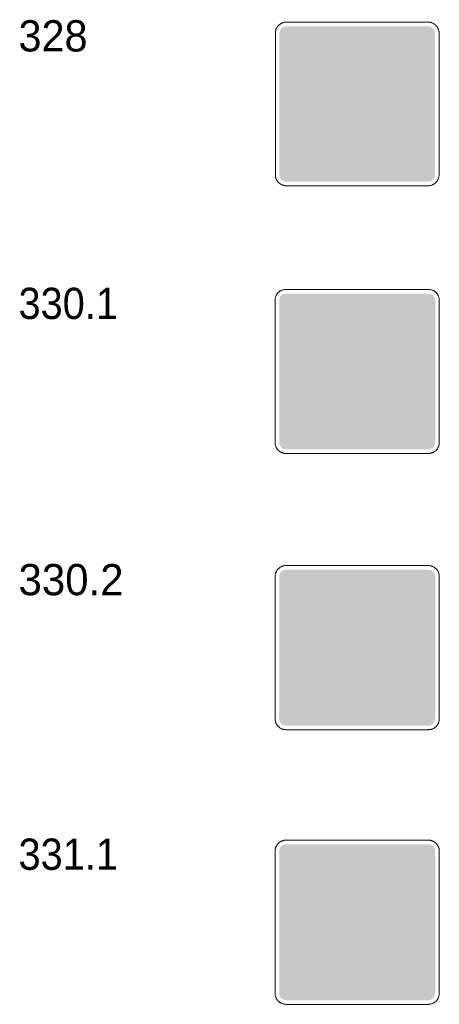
# Model space of a CAD drawing. Header units: millimetres. Extents: x 27 to 616, y -913 to 238.
# Tile 19 of 38: x 456 to 513, y -611 to -479. Entities that reach past the tile are written whole.
import ezdxf
from ezdxf.enums import TextEntityAlignment as Align

# ---------------------------------------------------------------- set-up
doc = ezdxf.new("R2010")
doc.units = ezdxf.units.MM
doc.header["$LTSCALE"] = 5
doc.linetypes.add('AUSGEZOGEN', pattern=[0])
doc.layers.add('Ebene_1', color=7, linetype='Continuous', true_color=0x000000)
doc.layers.add('Layer13', color=5, linetype='Continuous', true_color=0x0000ff)
doc.styles.add('Arial', font='arial.ttf')

msp = doc.modelspace()

# ---------------------------------------------------------------- hatches: boundary and pattern name
at = {"layer": 'Ebene_1', "linetype": 'AUSGEZOGEN', "lineweight": 18, "true_color": 0xfffffe}
for points in [[(494.52, -480.67), (509.2, -480.67), (509.2, -499.75), (494.52, -499.75)], [(498.58, -523.22), (500.53, -517.58), (501.52, -517.58), (501.31, -523.22), (498.58, -523.22), (502.4, -523.22), (502.19, -517.58), (503.18, -517.58), (505.13, -523.22), (502.4, -523.22)], [(495.05, -525.54), (495.05, -524.55), (493.23, -524.55), (493.23, -523.88), (510.48, -523.88), (510.48, -524.55), (508.66, -524.55), (508.66, -525.54), (507, -525.54), (507, -524.55), (496.71, -524.55), (496.71, -525.54)], [(494.56, -534.83), (497.77, -525.54), (501.22, -525.54), (500.86, -534.83)], [(502.85, -534.83), (502.49, -525.54), (505.94, -525.54), (509.16, -534.83)], [(498.58, -560.39), (500.53, -554.75), (501.52, -554.75), (501.31, -560.39), (498.58, -560.39), (502.4, -560.39), (502.19, -554.75), (503.18, -554.75), (504.66, -559.01), (503.28, -560.39), (502.4, -560.39)], [(495.05, -562.71), (495.05, -561.72), (493.23, -561.72), (493.23, -561.05), (502.62, -561.05), (501.95, -561.72), (496.71, -561.72), (496.71, -562.71)], [(505.74, -561.05), (510.48, -561.05), (510.48, -561.72), (508.66, -561.72), (508.66, -562.71), (507, -562.71), (507, -561.72), (505.08, -561.72)], [(496.09, -567.58), (497.77, -562.71), (500.96, -562.71)], [(502.85, -572), (502.55, -564.24), (504.08, -562.71), (505.94, -562.71), (509.16, -572)], [(494.79, -572), (501.1, -565.69), (500.86, -572)], [(492.97, -599.65), (493.03, -599.26), (493.22, -598.91), (493.46, -598.58), (493.9, -597.83), (495.54, -594.07), (495.7, -593.81), (495.92, -593.62), (496.19, -593.49), (496.48, -593.45), (506.82, -593.45), (507.12, -593.49), (507.39, -593.62), (507.61, -593.81), (507.77, -594.07), (509.4, -597.83), (509.84, -598.58), (510.09, -598.91), (510.27, -599.26), (510.34, -599.65), (510.34, -602.34), (510.25, -602.74), (510.03, -603.07), (509.7, -603.29), (509.3, -603.37), (494, -603.37), (493.6, -603.29), (493.27, -603.07), (493.05, -602.74), (492.97, -602.34)], [(494, -603.79), (496.48, -603.79), (496.48, -606.06), (496.44, -606.3), (496.3, -606.5), (496.1, -606.63), (495.86, -606.68), (494.62, -606.68), (494.38, -606.63), (494.18, -606.5), (494.05, -606.3), (494, -606.06)], [(506.82, -603.79), (509.3, -603.79), (509.3, -606.06), (509.25, -606.3), (509.12, -606.5), (508.92, -606.63), (508.68, -606.68), (507.44, -606.68), (507.2, -606.63), (507, -606.5), (506.87, -606.3), (506.82, -606.06)]]:
    msp.add_hatch(color=7, dxfattribs=at).paths.add_polyline_path(points, flags=0)
at = {"layer": 'Ebene_1', "linetype": 'AUSGEZOGEN', "lineweight": 18, "true_color": 0x000000}
for points in [[(496.08, -481.22), (496.82, -481.22), (496.82, -484.89), (496.08, -484.89)], [(501.95, -499.2), (501.95, -496.63), (506.54, -494.25), (506.54, -486.18), (501.95, -483.79), (501.95, -481.22), (503.05, -481.22), (503.05, -483.12), (507.64, -485.51), (507.64, -494.91), (503.05, -497.3), (503.05, -499.2)], [(496.08, -485.99), (496.82, -485.99), (496.82, -489.66), (496.08, -489.66)], [(501.95, -485.3), (503.05, -485.3), (503.05, -487.72), (501.95, -487.72)], [(501.95, -489), (503.05, -489), (503.05, -491.42), (501.95, -491.42)], [(496.08, -490.76), (496.82, -490.76), (496.82, -494.43), (496.08, -494.43)], [(501.95, -492.71), (503.05, -492.71), (503.05, -495.13), (501.95, -495.13)], [(496.08, -495.53), (496.82, -495.53), (496.82, -499.2), (496.08, -499.2)]]:
    msp.add_hatch(color=18, dxfattribs=at).paths.add_polyline_path(points, flags=0)
at = {"layer": 'Ebene_1', "linetype": 'AUSGEZOGEN', "lineweight": 18, "true_color": 0xce2729}
msp.add_hatch(color=242, dxfattribs=at).paths.add_polyline_path([(491.36, -572.3), (510.78, -552.88), (511.43, -552.88), (511.78, -552.96), (512.08, -553.15), (512.27, -553.45), (512.35, -553.8), (512.35, -554.45), (492.93, -573.86), (492.28, -573.86), (491.93, -573.79), (491.63, -573.6), (491.44, -573.3), (491.36, -572.94)], flags=0)
at = {"layer": 'Layer13', "linetype": 'AUSGEZOGEN', "lineweight": 18, "true_color": 0x0000ff}
for points in [[(492.32, -500.67), (491.97, -500.59), (491.67, -500.4), (491.48, -500.11), (491.41, -499.75), (491.41, -480.67), (491.48, -480.32), (491.67, -480.02), (491.97, -479.83), (492.32, -479.75), (511.4, -479.75), (511.76, -479.83), (512.05, -480.02), (512.25, -480.32), (512.32, -480.67), (512.32, -499.75), (512.25, -500.11), (512.05, -500.4), (511.76, -500.59), (511.4, -500.67)], [(492.29, -536.7), (491.93, -536.63), (491.63, -536.43), (491.44, -536.14), (491.37, -535.78), (491.37, -516.64), (491.44, -516.28), (491.63, -515.99), (491.93, -515.79), (492.29, -515.72), (511.43, -515.72), (511.78, -515.79), (512.08, -515.99), (512.27, -516.28), (512.35, -516.64), (512.35, -535.78), (512.27, -536.14), (512.08, -536.43), (511.78, -536.63), (511.43, -536.7)], [(492.29, -573.86), (491.93, -573.79), (491.63, -573.6), (491.44, -573.3), (491.37, -572.94), (491.37, -553.8), (491.44, -553.45), (491.63, -553.15), (491.93, -552.96), (492.29, -552.88), (511.43, -552.88), (511.78, -552.96), (512.08, -553.15), (512.27, -553.45), (512.35, -553.8), (512.35, -572.94), (512.27, -573.3), (512.08, -573.6), (511.78, -573.79), (511.43, -573.86)], [(492.29, -610.81), (491.93, -610.74), (491.63, -610.55), (491.44, -610.25), (491.37, -609.89), (491.37, -590.75), (491.44, -590.4), (491.63, -590.1), (491.93, -589.91), (492.29, -589.83), (511.43, -589.83), (511.78, -589.91), (512.08, -590.1), (512.27, -590.4), (512.35, -590.75), (512.35, -609.89), (512.27, -610.25), (512.08, -610.55), (511.78, -610.74), (511.43, -610.81)], [(494.93, -598), (496.35, -594.73), (496.51, -594.55), (496.73, -594.48), (506.57, -594.48), (506.8, -594.55), (506.95, -594.73), (508.37, -598)], [(496.48, -600.27), (496.39, -600.75), (496.12, -601.15), (495.73, -601.41), (495.24, -601.51), (494.76, -601.41), (494.37, -601.15), (494.1, -600.75), (494, -600.27), (494.1, -599.79), (494.37, -599.39), (494.76, -599.13), (495.24, -599.03), (495.73, -599.13), (496.12, -599.39), (496.39, -599.79)], [(509.3, -600.27), (509.2, -600.75), (508.94, -601.15), (508.54, -601.41), (508.06, -601.51), (507.58, -601.41), (507.18, -601.15), (506.92, -600.75), (506.82, -600.27), (506.92, -599.79), (507.18, -599.39), (507.58, -599.13), (508.06, -599.03), (508.54, -599.13), (508.94, -599.39), (509.2, -599.79)]]:
    msp.add_hatch(color=5, dxfattribs=at).paths.add_polyline_path(points, flags=0)

# ---------------------------------------------------------------- linework, layer by layer
at = {"layer": 'Ebene_1', "color": 18, "linetype": 'AUSGEZOGEN', "lineweight": 18, "true_color": 0x000000}
for p, q in [((492.32, -479.2), (511.4, -479.2)), ((490.86, -499.75), (490.86, -480.67)), ((512.87, -480.67), (512.87, -499.75)), ((511.4, -501.22), (492.32, -501.22)), ((492.29, -515.16), (511.43, -515.16)), ((490.81, -535.78), (490.81, -516.64)), ((512.9, -516.64), (512.9, -535.78)), ((511.43, -537.25), (492.29, -537.25)), ((492.29, -552.33), (511.43, -552.33)), ((490.81, -572.94), (490.81, -553.8)), ((512.9, -553.8), (512.9, -572.94)), ((511.43, -574.42), (492.29, -574.42)), ((492.29, -589.28), (511.43, -589.28)), ((492.29, -589.28), (511.43, -589.28)), ((490.81, -609.89), (490.81, -590.75)), ((490.81, -609.89), (490.81, -590.75)), ((512.9, -590.75), (512.9, -609.89)), ((512.9, -590.75), (512.9, -609.89)), ((511.43, -611.37), (492.29, -611.37)), ((511.43, -611.37), (492.29, -611.37))]:
    msp.add_line(p, q, dxfattribs=at)
for points in [[(490.86, -480.67), (490.86, -480.6), (490.86, -480.52), (490.87, -480.45), (490.89, -480.38), (490.9, -480.31), (490.92, -480.24), (490.94, -480.17), (490.97, -480.1), (491, -480.04), (491.03, -479.97), (491.07, -479.91), (491.11, -479.85), (491.15, -479.79), (491.19, -479.74), (491.24, -479.69), (491.29, -479.63), (491.34, -479.59), (491.39, -479.54), (491.45, -479.5), (491.5, -479.46), (491.56, -479.42), (491.62, -479.38), (491.69, -479.35), (491.75, -479.32), (491.82, -479.29), (491.89, -479.27), (491.96, -479.25), (492.03, -479.23), (492.1, -479.22), (492.17, -479.21), (492.25, -479.21), (492.32, -479.2)], [(511.4, -479.2), (511.48, -479.21), (511.55, -479.21), (511.62, -479.22), (511.7, -479.23), (511.77, -479.25), (511.84, -479.27), (511.9, -479.29), (511.97, -479.32), (512.04, -479.35), (512.1, -479.38), (512.16, -479.42), (512.22, -479.46), (512.28, -479.5), (512.33, -479.54), (512.39, -479.59), (512.44, -479.63), (512.49, -479.69), (512.53, -479.74), (512.58, -479.79), (512.62, -479.85), (512.66, -479.91), (512.69, -479.97), (512.72, -480.04), (512.75, -480.1), (512.78, -480.17), (512.8, -480.24), (512.82, -480.31), (512.84, -480.38), (512.85, -480.45), (512.86, -480.52), (512.87, -480.6), (512.87, -480.67)], [(492.32, -501.22), (492.25, -501.22), (492.17, -501.21), (492.1, -501.2), (492.03, -501.19), (491.96, -501.17), (491.89, -501.15), (491.82, -501.13), (491.75, -501.1), (491.69, -501.07), (491.62, -501.04), (491.56, -501), (491.5, -500.97), (491.45, -500.93), (491.39, -500.88), (491.34, -500.84), (491.29, -500.79), (491.24, -500.74), (491.19, -500.68), (491.15, -500.63), (491.11, -500.57), (491.07, -500.51), (491.03, -500.45), (491, -500.39), (490.97, -500.32), (490.94, -500.25), (490.92, -500.19), (490.9, -500.12), (490.89, -500.05), (490.87, -499.97), (490.86, -499.9), (490.86, -499.82), (490.86, -499.75)], [(512.87, -499.75), (512.87, -499.82), (512.86, -499.9), (512.85, -499.97), (512.84, -500.05), (512.82, -500.12), (512.8, -500.19), (512.78, -500.25), (512.75, -500.32), (512.72, -500.39), (512.69, -500.45), (512.66, -500.51), (512.62, -500.57), (512.58, -500.63), (512.53, -500.68), (512.49, -500.74), (512.44, -500.79), (512.39, -500.84), (512.33, -500.88), (512.28, -500.93), (512.22, -500.97), (512.16, -501), (512.1, -501.04), (512.04, -501.07), (511.97, -501.1), (511.9, -501.13), (511.84, -501.15), (511.77, -501.17), (511.7, -501.19), (511.62, -501.2), (511.55, -501.21), (511.48, -501.22), (511.4, -501.22)], [(490.81, -516.64), (490.82, -516.56), (490.82, -516.49), (490.83, -516.41), (490.84, -516.34), (490.86, -516.27), (490.88, -516.2), (490.9, -516.13), (490.93, -516.06), (490.96, -516), (490.99, -515.94), (491.03, -515.87), (491.06, -515.81), (491.11, -515.76), (491.15, -515.7), (491.2, -515.65), (491.24, -515.6), (491.3, -515.55), (491.35, -515.5), (491.4, -515.46), (491.46, -515.42), (491.52, -515.38), (491.58, -515.34), (491.65, -515.31), (491.71, -515.28), (491.78, -515.25), (491.85, -515.23), (491.92, -515.21), (491.99, -515.19), (492.06, -515.18), (492.14, -515.17), (492.21, -515.17), (492.29, -515.16)], [(511.43, -515.16), (511.5, -515.17), (511.58, -515.17), (511.65, -515.18), (511.72, -515.19), (511.79, -515.21), (511.86, -515.23), (511.93, -515.25), (512, -515.28), (512.06, -515.31), (512.13, -515.34), (512.19, -515.38), (512.25, -515.42), (512.31, -515.46), (512.36, -515.5), (512.42, -515.55), (512.47, -515.6), (512.52, -515.65), (512.56, -515.7), (512.61, -515.76), (512.65, -515.81), (512.68, -515.87), (512.72, -515.94), (512.75, -516), (512.78, -516.06), (512.81, -516.13), (512.83, -516.2), (512.85, -516.27), (512.87, -516.34), (512.88, -516.41), (512.89, -516.49), (512.9, -516.56), (512.9, -516.64)], [(492.29, -537.25), (492.21, -537.25), (492.14, -537.24), (492.06, -537.23), (491.99, -537.22), (491.92, -537.2), (491.85, -537.18), (491.78, -537.16), (491.71, -537.13), (491.65, -537.1), (491.58, -537.07), (491.52, -537.04), (491.46, -537), (491.4, -536.96), (491.35, -536.91), (491.3, -536.87), (491.24, -536.82), (491.2, -536.77), (491.15, -536.71), (491.11, -536.66), (491.06, -536.6), (491.03, -536.54), (490.99, -536.48), (490.96, -536.42), (490.93, -536.35), (490.9, -536.28), (490.88, -536.22), (490.86, -536.15), (490.84, -536.07), (490.83, -536), (490.82, -535.93), (490.82, -535.85), (490.81, -535.78)], [(512.9, -535.78), (512.9, -535.85), (512.89, -535.93), (512.88, -536), (512.87, -536.07), (512.85, -536.15), (512.83, -536.22), (512.81, -536.28), (512.78, -536.35), (512.75, -536.42), (512.72, -536.48), (512.68, -536.54), (512.65, -536.6), (512.61, -536.66), (512.56, -536.71), (512.52, -536.77), (512.47, -536.82), (512.42, -536.87), (512.36, -536.91), (512.31, -536.96), (512.25, -537), (512.19, -537.04), (512.13, -537.07), (512.06, -537.1), (512, -537.13), (511.93, -537.16), (511.86, -537.18), (511.79, -537.2), (511.72, -537.22), (511.65, -537.23), (511.58, -537.24), (511.5, -537.25), (511.43, -537.25)], [(490.81, -553.8), (490.82, -553.73), (490.82, -553.65), (490.83, -553.58), (490.84, -553.51), (490.86, -553.44), (490.88, -553.37), (490.9, -553.3), (490.93, -553.23), (490.96, -553.17), (490.99, -553.1), (491.03, -553.04), (491.06, -552.98), (491.11, -552.92), (491.15, -552.87), (491.2, -552.81), (491.24, -552.76), (491.3, -552.71), (491.35, -552.67), (491.4, -552.62), (491.46, -552.58), (491.52, -552.54), (491.58, -552.51), (491.65, -552.48), (491.71, -552.45), (491.78, -552.42), (491.85, -552.4), (491.92, -552.38), (491.99, -552.36), (492.06, -552.35), (492.14, -552.34), (492.21, -552.33), (492.29, -552.33)], [(511.43, -552.33), (511.5, -552.33), (511.58, -552.34), (511.65, -552.35), (511.72, -552.36), (511.79, -552.38), (511.86, -552.4), (511.93, -552.42), (512, -552.45), (512.06, -552.48), (512.13, -552.51), (512.19, -552.54), (512.25, -552.58), (512.31, -552.62), (512.36, -552.67), (512.42, -552.71), (512.47, -552.76), (512.52, -552.81), (512.56, -552.87), (512.61, -552.92), (512.65, -552.98), (512.68, -553.04), (512.72, -553.1), (512.75, -553.17), (512.78, -553.23), (512.81, -553.3), (512.83, -553.37), (512.85, -553.44), (512.87, -553.51), (512.88, -553.58), (512.89, -553.65), (512.9, -553.73), (512.9, -553.8)], [(492.29, -574.42), (492.21, -574.41), (492.14, -574.41), (492.06, -574.4), (491.99, -574.39), (491.92, -574.37), (491.85, -574.35), (491.78, -574.33), (491.71, -574.3), (491.65, -574.27), (491.58, -574.24), (491.52, -574.2), (491.46, -574.17), (491.4, -574.12), (491.35, -574.08), (491.3, -574.03), (491.24, -573.99), (491.2, -573.93), (491.15, -573.88), (491.11, -573.83), (491.06, -573.77), (491.03, -573.71), (490.99, -573.65), (490.96, -573.58), (490.93, -573.52), (490.9, -573.45), (490.88, -573.38), (490.86, -573.31), (490.84, -573.24), (490.83, -573.17), (490.82, -573.1), (490.82, -573.02), (490.81, -572.94)], [(512.9, -572.94), (512.9, -573.02), (512.89, -573.1), (512.88, -573.17), (512.87, -573.24), (512.85, -573.31), (512.83, -573.38), (512.81, -573.45), (512.78, -573.52), (512.75, -573.58), (512.72, -573.65), (512.68, -573.71), (512.65, -573.77), (512.61, -573.83), (512.56, -573.88), (512.52, -573.93), (512.47, -573.99), (512.42, -574.03), (512.36, -574.08), (512.31, -574.12), (512.25, -574.17), (512.19, -574.2), (512.13, -574.24), (512.06, -574.27), (512, -574.3), (511.93, -574.33), (511.86, -574.35), (511.79, -574.37), (511.72, -574.39), (511.65, -574.4), (511.58, -574.41), (511.5, -574.41), (511.43, -574.42)], [(490.81, -590.75), (490.82, -590.68), (490.82, -590.6), (490.83, -590.53), (490.84, -590.46), (490.86, -590.39), (490.88, -590.32), (490.9, -590.25), (490.93, -590.18), (490.96, -590.12), (490.99, -590.05), (491.03, -589.99), (491.06, -589.93), (491.11, -589.87), (491.15, -589.82), (491.2, -589.76), (491.24, -589.71), (491.3, -589.66), (491.35, -589.62), (491.4, -589.57), (491.46, -589.53), (491.52, -589.49), (491.58, -589.46), (491.65, -589.43), (491.71, -589.4), (491.78, -589.37), (491.85, -589.35), (491.92, -589.33), (491.99, -589.31), (492.06, -589.3), (492.14, -589.29), (492.21, -589.28), (492.29, -589.28)], [(490.81, -590.75), (490.82, -590.68), (490.82, -590.6), (490.83, -590.53), (490.84, -590.46), (490.86, -590.39), (490.88, -590.32), (490.9, -590.25), (490.93, -590.18), (490.96, -590.12), (490.99, -590.05), (491.03, -589.99), (491.06, -589.93), (491.11, -589.87), (491.15, -589.82), (491.2, -589.76), (491.24, -589.71), (491.3, -589.66), (491.35, -589.62), (491.4, -589.57), (491.46, -589.53), (491.52, -589.49), (491.58, -589.46), (491.65, -589.43), (491.71, -589.4), (491.78, -589.37), (491.85, -589.35), (491.92, -589.33), (491.99, -589.31), (492.06, -589.3), (492.14, -589.29), (492.21, -589.28), (492.29, -589.28)], [(511.43, -589.28), (511.5, -589.28), (511.58, -589.29), (511.65, -589.3), (511.72, -589.31), (511.79, -589.33), (511.86, -589.35), (511.93, -589.37), (512, -589.4), (512.06, -589.43), (512.13, -589.46), (512.19, -589.49), (512.25, -589.53), (512.31, -589.57), (512.36, -589.62), (512.42, -589.66), (512.47, -589.71), (512.52, -589.76), (512.56, -589.82), (512.61, -589.87), (512.65, -589.93), (512.68, -589.99), (512.72, -590.05), (512.75, -590.12), (512.78, -590.18), (512.81, -590.25), (512.83, -590.32), (512.85, -590.39), (512.87, -590.46), (512.88, -590.53), (512.89, -590.6), (512.9, -590.68), (512.9, -590.75)], [(511.43, -589.28), (511.5, -589.28), (511.58, -589.29), (511.65, -589.3), (511.72, -589.31), (511.79, -589.33), (511.86, -589.35), (511.93, -589.37), (512, -589.4), (512.06, -589.43), (512.13, -589.46), (512.19, -589.49), (512.25, -589.53), (512.31, -589.57), (512.36, -589.62), (512.42, -589.66), (512.47, -589.71), (512.52, -589.76), (512.56, -589.82), (512.61, -589.87), (512.65, -589.93), (512.68, -589.99), (512.72, -590.05), (512.75, -590.12), (512.78, -590.18), (512.81, -590.25), (512.83, -590.32), (512.85, -590.39), (512.87, -590.46), (512.88, -590.53), (512.89, -590.6), (512.9, -590.68), (512.9, -590.75)], [(492.29, -611.37), (492.21, -611.36), (492.14, -611.36), (492.06, -611.35), (491.99, -611.34), (491.92, -611.32), (491.85, -611.3), (491.78, -611.28), (491.71, -611.25), (491.65, -611.22), (491.58, -611.19), (491.52, -611.15), (491.46, -611.12), (491.4, -611.07), (491.35, -611.03), (491.3, -610.98), (491.24, -610.94), (491.2, -610.88), (491.15, -610.83), (491.11, -610.78), (491.06, -610.72), (491.03, -610.66), (490.99, -610.6), (490.96, -610.53), (490.93, -610.47), (490.9, -610.4), (490.88, -610.33), (490.86, -610.26), (490.84, -610.19), (490.83, -610.12), (490.82, -610.04), (490.82, -609.97), (490.81, -609.89)], [(492.29, -611.37), (492.21, -611.36), (492.14, -611.36), (492.06, -611.35), (491.99, -611.34), (491.92, -611.32), (491.85, -611.3), (491.78, -611.28), (491.71, -611.25), (491.65, -611.22), (491.58, -611.19), (491.52, -611.15), (491.46, -611.12), (491.4, -611.07), (491.35, -611.03), (491.3, -610.98), (491.24, -610.94), (491.2, -610.88), (491.15, -610.83), (491.11, -610.78), (491.06, -610.72), (491.03, -610.66), (490.99, -610.6), (490.96, -610.53), (490.93, -610.47), (490.9, -610.4), (490.88, -610.33), (490.86, -610.26), (490.84, -610.19), (490.83, -610.12), (490.82, -610.04), (490.82, -609.97), (490.81, -609.89)], [(512.9, -609.89), (512.9, -609.97), (512.89, -610.04), (512.88, -610.12), (512.87, -610.19), (512.85, -610.26), (512.83, -610.33), (512.81, -610.4), (512.78, -610.47), (512.75, -610.53), (512.72, -610.6), (512.68, -610.66), (512.65, -610.72), (512.61, -610.78), (512.56, -610.83), (512.52, -610.88), (512.47, -610.94), (512.42, -610.98), (512.36, -611.03), (512.31, -611.07), (512.25, -611.12), (512.19, -611.15), (512.13, -611.19), (512.06, -611.22), (512, -611.25), (511.93, -611.28), (511.86, -611.3), (511.79, -611.32), (511.72, -611.34), (511.65, -611.35), (511.58, -611.36), (511.5, -611.36), (511.43, -611.37)], [(512.9, -609.89), (512.9, -609.97), (512.89, -610.04), (512.88, -610.12), (512.87, -610.19), (512.85, -610.26), (512.83, -610.33), (512.81, -610.4), (512.78, -610.47), (512.75, -610.53), (512.72, -610.6), (512.68, -610.66), (512.65, -610.72), (512.61, -610.78), (512.56, -610.83), (512.52, -610.88), (512.47, -610.94), (512.42, -610.98), (512.36, -611.03), (512.31, -611.07), (512.25, -611.12), (512.19, -611.15), (512.13, -611.19), (512.06, -611.22), (512, -611.25), (511.93, -611.28), (511.86, -611.3), (511.79, -611.32), (511.72, -611.34), (511.65, -611.35), (511.58, -611.36), (511.5, -611.36), (511.43, -611.37)]]:
    msp.add_lwpolyline(points, dxfattribs=at)

# ---------------------------------------------------------------- texts
at = {"layer": 'Ebene_1', "color": 18, "linetype": 'AUSGEZOGEN', "lineweight": 18, "true_color": 0x000000, "style": 'Arial'}
for s, width, p, p2 in [('328', 0.948454, (456.32, -483.15), (465.6, -483.15)), ('330.1', 0.909794, (456.32, -519.15), (469.68, -519.15)), ('330.2', 0.961913, (456.32, -556.32), (470.44, -556.32)), ('331.1', 0.909794, (456.32, -593.27), (469.68, -593.27))]:
    msp.add_text(s, height=4.204, dxfattribs=dict(at, width=width)).set_placement(p, p2, align=Align.FIT)

doc.saveas('drawing.dxf')
